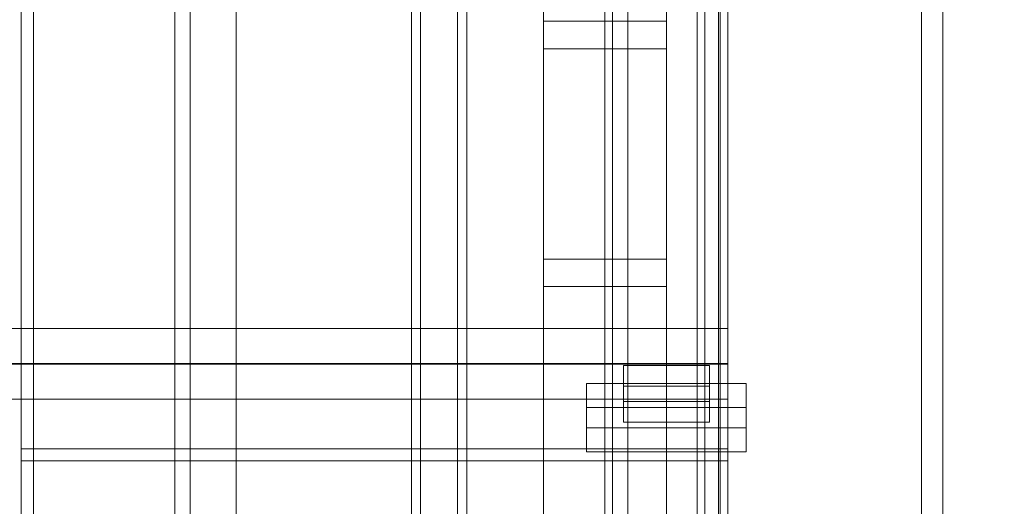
# Model space of a CAD drawing. Header units: millimetres. Extents: x -1970 to 61924, y -58230 to 6847.
# Tile 225 of 256: x 1270 to 1590, y -34894 to -34735. Entities that reach past the tile are written whole.
import ezdxf

# ---------------------------------------------------------------- set-up
doc = ezdxf.new("R2010")
doc.units = ezdxf.units.MM
for name, color, linetype, lineweight in [('COTAS_P', 1, 'Continuous', 0), ('frontal_C03', 7, 'Continuous', 0), ('frontal_secador', 7, 'Continuous', 0)]:
    doc.layers.add(name, color=color, linetype=linetype, lineweight=lineweight)
doc.dimstyles.new('R19_100', dxfattribs={"dimtxt": 250, "dimasz": 150, "dimexe": 150, "dimexo": 80, "dimgap": 100, "dimtad": 1, "dimtih": 1, "dimtoh": 1, "dimdsep": 46, "dimcen": 0.09, "dimadec": 0, "dimazin": 0, "dimtfac": 1, "dimtdec": 4, "dimtofl": 0, "dimtmove": 0, "dimatfit": 3, "dimfxl": 1, "dimtolj": 1, "dimtzin": 0, "dimarcsym": 0})

# ---------------------------------------------------------------- blocks, each defined once
blk = doc.blocks.new('DIM_R26_43')
at = {"layer": 'COTAS_P'}
for p, q in [((-1750, -34600), (-1600, -34555)), ((2600, -34600), (2450, -34555)), ((-1750, -35500), (-1750, -34600)), ((-1750, -34600), (2600, -34600)), ((-1750, -34600), (-1600, -34645)), ((2600, -34600), (2450, -34645)), ((2600, -35500), (2600, -34600))]:
    blk.add_line(p, q, dxfattribs=at)
blk.add_text('4350 P', height=250, dxfattribs=at).set_placement((425, -34500))

msp = doc.modelspace()

# ---------------------------------------------------------------- linework, layer by layer
at = {"layer": 'frontal_C03'}
for p, q in [((1270, -32314.944), (1270, -34875.113)), ((1274, -34875.113), (1274, -32314.944)), ((1500, -32314.944), (1500, -34875.113)), ((1270, -32318.841), (1270, -34879.011)), ((1500, -34879.011), (1500, -32318.841)), ((1270, -35001.792), (1270, -32441.623)), ((1274, -32441.623), (1274, -35001.792)), ((1490, -35975), (1490, -32996.942)), ((1497, -35975), (1497, -32996.942)), ((1563, -35975), (1563, -32996.942)), ((1570, -35975), (1570, -32996.942)), ((1490, -35975), (1490, -33266.434)), ((1497, -35975), (1497, -33266.434)), ((1563, -35975), (1563, -33266.434)), ((1570, -35975), (1570, -33266.434)), ((1490, -35975), (1490, -33805.417)), ((1497, -35975), (1497, -33805.417)), ((1563, -35975), (1563, -33805.417)), ((1570, -35975), (1570, -33805.417)), ((1467.5, -34957.413), (1467.5, -34362.453)), ((1492.5, -34362.453), (1492.5, -34957.413)), ((1467.5, -34983.77), (1467.5, -34388.81)), ((1492.5, -34983.77), (1492.5, -34388.81)), ((1490, -35975), (1490, -34411.773)), ((1497, -35975), (1497, -34411.773)), ((1563, -35975), (1563, -34411.773)), ((1570, -35975), (1570, -34411.773)), ((1440, -34813.291), (1440, -34466.384)), ((1480, -34466.384), (1480, -34813.291)), ((1440, -34475.367), (1440, -34822.274)), ((1480, -34822.274), (1480, -34475.367)), ((1460, -34895.125), (1460, -34625.634)), ((1500, -34625.634), (1500, -34895.125)), ((1462.5, -34967.223), (1462.5, -34641.754)), ((1497.5, -34641.754), (1497.5, -34967.223)), ((1462.5, -34973.96), (1462.5, -34648.492)), ((1497.5, -34973.96), (1497.5, -34648.492)), ((1460, -34934.104), (1460, -34664.612)), ((1500, -34934.104), (1500, -34664.612)), ((1460, -34946.23), (1460, -34676.738)), ((1500, -34676.738), (1500, -34946.23)), ((1460, -34994.953), (1460, -34725.461)), ((1500, -34994.953), (1500, -34725.461)), ((1440, -34744.859), (1440, -34735.876)), ((1440, -34735.876), (1480, -34735.876)), ((1440, -35082.782), (1440, -34735.876)), ((1480, -34735.876), (1480, -34744.859)), ((1480, -34735.876), (1480, -35082.782)), ((1480, -34744.859), (1440, -34744.859)), ((1440, -34744.859), (1440, -35091.765)), ((1480, -35091.765), (1480, -34744.859)), ((1480, -34813.291), (1440, -34813.291)), ((1440, -34813.291), (1440, -34822.274)), ((1480, -34822.274), (1480, -34813.291)), ((1440, -34822.274), (1480, -34822.274)), ((-1500, -34835.865), (1500, -34835.865)), ((1500, -34835.865), (1500, -34847.273)), ((1500, -34835.865), (1500, -34847.558)), ((1500, -34847.273), (-1500, -34847.273)), ((1500, -34847.558), (-1500, -34847.558)), ((1466, -34854.682), (1466, -34847.945)), ((1466, -34847.945), (1494, -34847.945)), ((1466, -34859.638), (1466, -34847.945)), ((1494, -34847.945), (1494, -34854.682)), ((1494, -34847.945), (1494, -34859.638)), ((1500, -34858.967), (1500, -34847.273)), ((1500, -34858.967), (1500, -34847.558)), ((1454, -34868.245), (1454, -34853.872)), ((1454, -34853.872), (1506, -34853.872)), ((1454, -34861.667), (1454, -34853.872)), ((1506, -34853.872), (1506, -34868.245)), ((1506, -34853.872), (1506, -34861.667)), ((1494, -34854.682), (1466, -34854.682)), ((1466, -34854.682), (1466, -34866.376)), ((1494, -34866.376), (1494, -34854.682)), ((-1500, -34858.967), (1500, -34858.967)), ((1494, -34859.638), (1466, -34859.638)), ((1466, -34859.638), (1466, -34866.376)), ((1494, -34866.376), (1494, -34859.638)), ((1506, -34861.667), (1454, -34861.667)), ((1454, -34861.667), (1454, -34876.04)), ((1506, -34876.04), (1506, -34861.667)), ((1466, -34866.376), (1494, -34866.376)), ((1506, -34868.245), (1454, -34868.245)), ((1454, -34868.245), (1454, -34876.04)), ((1506, -34876.04), (1506, -34868.245)), ((1270, -34875.113), (1270, -35001.792)), ((1274, -34875.113), (1270, -34875.113)), ((1500, -34875.113), (1270, -34875.113)), ((1270, -34875.113), (1270, -34879.011)), ((1274, -35001.792), (1274, -34875.113)), ((1454, -34876.04), (1506, -34876.04)), ((1500, -34879.011), (1500, -34875.113)), ((1270, -34879.011), (1500, -34879.011))]:
    msp.add_line(p, q, dxfattribs=at)
at = {"layer": 'frontal_secador'}
for p, q in [((1340, -36000), (1340, -33000)), ((1400, -36000), (1400, -33000)), ((1270, -35980), (1270, -33075)), ((1320, -35980), (1320, -33075)), ((1325, -36000), (1325, -33075)), ((1325, -35980), (1325, -33075)), ((1397, -35940), (1397, -33075)), ((1400, -36000), (1400, -33075)), ((1400, -35940), (1400, -33075)), ((1400, -36000), (1400, -33250)), ((1400, -35140), (1400, -34540)), ((1412, -35140), (1412, -34540)), ((1400, -35134), (1400, -34546)), ((1320, -35200), (1320, -34550)), ((1325, -35200), (1325, -34550)), ((1400, -34990), (1400, -34600)), ((1415, -34990), (1415, -34600)), ((1400, -34987), (1400, -34603)), ((1400, -35100), (1400, -34650))]:
    msp.add_line(p, q, dxfattribs=at)

# ---------------------------------------------------------------- dimensions: what is measured, and where the dimension line sits
at = {"layer": 'COTAS_P'}
dim = msp.add_aligned_dim(p1=(-1750, -35500), p2=(2600, -35500), distance=900, text='<> P', dimstyle='R19_100', dxfattribs=at)
dim.commit()
dim.dimension.update_dxf_attribs({"geometry": 'DIM_R26_43', "text_midpoint": (425, -34600)})

doc.saveas('drawing.dxf')
